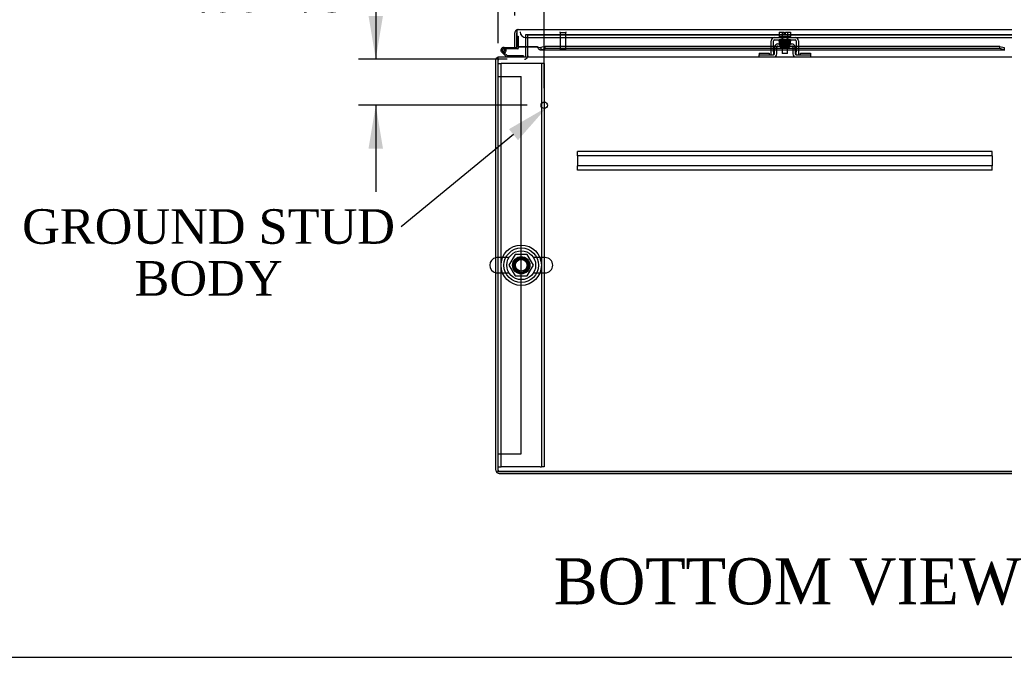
# Model space of a CAD drawing. Header units: inches. Extents: x 1 to 299, y -2 to 199.
# Tile 1 of 31: x 50 to 92, y 1 to 28. Entities that reach past the tile are written whole.
import ezdxf
from ezdxf import colors
from ezdxf.entities.mleader import LeaderData, LeaderLine
from ezdxf.enums import TextEntityAlignment as Align
from ezdxf.lldxf.tags import DXFTag
from ezdxf.math import Vec2, Vec3

# ---------------------------------------------------------------- set-up
doc = ezdxf.new("R2010")
doc.units = ezdxf.units.IN
doc.header["$MEASUREMENT"] = 0
for name, color, linetype in [('COM41308', 7, 'Continuous'), ('COM42667', 7, 'Continuous'), ('COM42780', 7, 'Continuous'), ('COM42890-1', 7, 'Continuous'), ('COM50567', 7, 'Continuous'), ('COM53932-1', 7, 'Continuous'), ('COM53954-1', 7, 'Continuous'), ('COM54746-60', 7, 'Continuous'), ('COM70219', 7, 'Continuous'), ('COM71124-1', 7, 'Continuous'), ('COM71125-1', 7, 'Continuous'), ('Default', 7, 'Continuous'), ('NTS166905', 7, 'Continuous'), ('SCC19011', 7, 'Continuous'), ('SCS00680', 7, 'Continuous'), ('SPR20265', 7, 'Continuous'), ('STD21878', 7, 'Continuous'), ('WAF25035', 7, 'Continuous'), ('WAF25362', 7, 'Continuous'), ('WAM254785', 7, 'Continuous')]:
    doc.layers.add(name, color=color, linetype=linetype)
doc.styles.add('SEACAD_Times_New_Roman', font='times.ttf')
tags = doc.linetypes.add('HIDDEN2', pattern=[0.1875, 0.125, -0.0625]).pattern_tags.tags
tags[6:7] = [DXFTag(74, 4), DXFTag(75, 0), DXFTag(340, '0'), DXFTag(46, 0.0), DXFTag(50, 0.0), DXFTag(44, 0.0), DXFTag(45, 0.0)]
tags[4:5] = [DXFTag(74, 4), DXFTag(75, 0), DXFTag(340, '0'), DXFTag(46, 0.0), DXFTag(50, 0.0), DXFTag(44, 0.0), DXFTag(45, 0.0)]
doc.dimstyles.new('HAMMOND_(STH_-_300x200)', dxfattribs={"dimtxt": 1.5, "dimasz": 1.875, "dimexe": 0.75, "dimexo": 0.75, "dimgap": 0.375, "dimtad": 0, "dimtih": 1, "dimtoh": 1, "dimzin": 0, "dimdsep": 46, "dimtxsty": 'SEACAD_Times_New_Roman', "dimblk1": '_SE_FILLED', "dimblk2": '_SE_FILLED', "dimsah": 1, "dimcen": 0.75, "dimadec": 0, "dimazin": 0, "dimtfac": 0.8, "dimtofl": 0, "dimtmove": 1, "dimatfit": 3, "dimfxl": 1, "dimtolj": 1, "dimtzin": 0, "dimarcsym": 0})

# ---------------------------------------------------------------- blocks, each defined once
blk = doc.blocks.new('SE2')
at = {"layer": 'COM41308', "color": 7, "linetype": 'HIDDEN2'}
for p, q in [((70.324, 26.319), (70.449, 26.319)), ((70.509, 26.319), (70.449, 26.319)), ((70.449, 8.819), (70.449, 26.319)), ((72.139, 26.319), (70.509, 26.319)), ((72.199, 26.319), (72.139, 26.319)), ((72.199, 26.319), (72.199, 8.819)), ((72.324, 26.319), (72.199, 26.319)), ((72.324, 26.319), (72.324, 8.819)), ((70.324, 8.819), (70.449, 8.819)), ((70.509, 8.819), (70.449, 8.819)), ((72.139, 8.819), (70.509, 8.819)), ((72.139, 8.819), (72.199, 8.819)), ((72.324, 8.819), (72.199, 8.819))]:
    blk.add_line(p, q, dxfattribs=at)
blk.add_circle((71.324, 17.569), 0.375, dxfattribs=at)
at = {"layer": 'COM42667', "color": 7, "linetype": 'Continuous'}
for p, q in [((82.313, 27.447), (83.204, 27.447)), ((82.313, 27.352), (83.204, 27.352)), ((82.17, 26.821), (82.17, 27.304)), ((82.265, 26.821), (82.265, 27.304)), ((83.252, 27.304), (83.252, 26.821)), ((83.347, 27.304), (83.347, 26.821)), ((82.17, 26.696), (82.17, 26.821)), ((82.265, 26.821), (82.265, 26.696)), ((83.252, 26.696), (83.252, 26.821)), ((83.347, 26.821), (83.347, 26.696))]:
    blk.add_line(p, q, dxfattribs=at)
for centre, radius, start, end in [((82.313, 27.304), 0.143, 90, 180), ((82.313, 27.304), 0.048, 90, 180), ((83.204, 27.304), 0.143, 0, 90), ((83.204, 27.304), 0.048, 0, 90)]:
    blk.add_arc(centre, radius, start, end, dxfattribs=at)
at = {"layer": 'COM42780', "color": 7, "linetype": 'Continuous'}
for p, q in [((82.314, 26.743), (82.319, 27.033)), ((82.409, 26.742), (82.414, 27.031)), ((82.462, 27.173), (83.056, 27.173)), ((82.462, 27.078), (83.056, 27.078)), ((82.564, 27.078), (82.564, 26.983)), ((82.954, 26.983), (82.564, 26.983)), ((82.954, 26.983), (82.954, 27.05)), ((83.104, 27.031), (83.109, 26.742)), ((83.199, 27.033), (83.204, 26.743)), ((81.643, 26.761), (82.08, 26.761)), ((81.643, 26.761), (81.643, 26.71)), ((81.643, 26.71), (81.643, 26.696)), ((81.643, 26.601), (81.643, 26.696)), ((81.643, 26.696), (81.893, 26.696)), ((81.893, 26.696), (82.266, 26.696)), ((82.08, 26.761), (82.08, 26.71)), ((82.08, 26.696), (82.08, 26.71)), ((83.252, 26.696), (83.624, 26.696)), ((83.437, 26.761), (83.874, 26.761)), ((83.437, 26.71), (83.437, 26.761)), ((83.437, 26.71), (83.437, 26.696)), ((83.624, 26.696), (83.874, 26.696)), ((83.874, 26.761), (83.874, 26.71)), ((83.874, 26.696), (83.874, 26.71)), ((83.874, 26.696), (83.874, 26.601))]:
    blk.add_line(p, q, dxfattribs=at)
at = {"layer": 'COM42780', "color": 7, "linetype": 'HIDDEN2'}
blk.add_line((82.954, 27.05), (82.954, 27.078), dxfattribs=at)
at = {"layer": 'COM42780', "color": 7, "linetype": 'Continuous'}
for centre, radius, start, end in [((82.462, 27.03), 0.143, 90, 179), ((82.462, 27.03), 0.048, 90, 179), ((83.056, 27.03), 0.143, 1, 90), ((83.056, 27.03), 0.048, 1, 90), ((82.266, 26.744), 0.048, 270, 359), ((82.266, 26.744), 0.143, 270, 359), ((83.252, 26.744), 0.143, 181, 270), ((83.252, 26.744), 0.048, 181, 270)]:
    blk.add_arc(centre, radius, start, end, dxfattribs=at)
at = {"layer": 'COM42890-1', "color": 7, "linetype": 'HIDDEN2'}
for p, q in [((70.324, 25.759), (70.462, 25.759)), ((70.462, 25.759), (71.186, 25.759)), ((71.186, 25.759), (71.324, 25.759)), ((71.324, 9.384), (71.324, 25.759)), ((70.324, 9.384), (70.462, 9.384)), ((70.462, 9.384), (71.186, 9.384)), ((71.186, 9.384), (71.324, 9.384))]:
    blk.add_line(p, q, dxfattribs=at)
at = {"layer": 'COM50567', "color": 7, "linetype": 'HIDDEN2'}
for p, q in [((73.759, 22.463), (73.759, 22.506)), ((91.759, 22.506), (73.759, 22.506)), ((73.759, 22.361), (73.759, 22.463)), ((73.759, 22.318), (73.759, 22.361)), ((73.759, 22.318), (73.759, 21.881)), ((91.759, 22.318), (73.759, 22.318)), ((91.759, 22.463), (91.759, 22.506)), ((91.759, 22.361), (91.759, 22.463)), ((91.759, 22.318), (91.759, 22.361)), ((91.759, 22.318), (91.759, 21.881)), ((73.759, 21.838), (73.759, 21.881)), ((91.759, 21.881), (73.759, 21.881)), ((73.759, 21.736), (73.759, 21.838)), ((91.759, 21.838), (91.759, 21.881)), ((91.759, 21.736), (91.759, 21.838)), ((73.759, 21.693), (73.759, 21.736)), ((91.759, 21.693), (73.759, 21.693)), ((91.759, 21.693), (91.759, 21.736))]:
    blk.add_line(p, q, dxfattribs=at)
at = {"layer": 'COM53932-1', "color": 7, "linetype": 'HIDDEN2'}
for p, q in [((71.604, 27.569), (71.604, 27.568)), ((92.916, 27.569), (71.604, 27.569))]:
    blk.add_line(p, q, dxfattribs=at)
at = {"layer": 'COM53954-1', "color": 7, "linetype": 'Continuous'}
for p, q in [((71.184, 27.788), (71.183, 27.788)), ((71.184, 27.788), (93.273, 27.788)), ((71.184, 27.788), (71.184, 27.788)), ((71.184, 27.788), (71.184, 27.788)), ((71.041, 27.018), (71.041, 27.645)), ((71.136, 27.708), (71.097, 27.759)), ((71.136, 27.759), (71.136, 27.645)), ((71.136, 27.708), (71.136, 27.645)), ((71.136, 27.645), (71.136, 27.056)), ((71.136, 27.645), (71.136, 27.645)), ((71.136, 27.018), (71.136, 27.645)), ((71.041, 27.018), (71.136, 27.018)), ((71.136, 27.056), (71.136, 27.052)), ((71.136, 27.052), (71.136, 27.044)), ((71.136, 27.052), (72.011, 27.052)), ((71.136, 27.044), (72.011, 27.044)), ((72.011, 27.052), (72.011, 27.044)), ((72.152, 26.913), (82.17, 26.913)), ((72.366, 27.059), (72.177, 27.01)), ((72.177, 27.01), (72.177, 26.918)), ((72.177, 26.918), (72.366, 26.967)), ((82.17, 27.059), (72.366, 27.059)), ((72.366, 26.967), (72.366, 27.059)), ((82.17, 26.967), (72.366, 26.967)), ((82.322, 27.059), (82.265, 27.059)), ((82.318, 26.967), (82.265, 26.967)), ((82.265, 26.913), (82.317, 26.913)), ((82.412, 26.913), (82.637, 26.913)), ((82.637, 26.967), (82.413, 26.967)), ((82.564, 27.059), (82.423, 27.059)), ((83.105, 26.967), (82.881, 26.967)), ((82.881, 26.913), (83.106, 26.913)), ((83.094, 27.059), (82.975, 27.059)), ((83.252, 27.059), (83.196, 27.059)), ((83.252, 26.967), (83.2, 26.967)), ((83.201, 26.913), (83.252, 26.913)), ((92.091, 27.059), (83.347, 27.059)), ((92.091, 26.967), (83.347, 26.967)), ((83.347, 26.913), (92.305, 26.913)), ((92.091, 26.967), (92.091, 27.059)), ((92.091, 27.059), (92.28, 27.01)), ((92.28, 26.918), (92.091, 26.967)), ((92.28, 27.01), (92.28, 26.918))]:
    blk.add_line(p, q, dxfattribs=at)
at = {"layer": 'COM53954-1', "color": 7, "linetype": 'HIDDEN2'}
for p, q in [((82.265, 27.059), (82.17, 27.059)), ((82.265, 26.967), (82.17, 26.967)), ((82.17, 26.913), (82.265, 26.913)), ((82.317, 26.913), (82.412, 26.913)), ((82.413, 26.967), (82.318, 26.967)), ((82.423, 27.059), (82.322, 27.059)), ((82.975, 27.059), (82.564, 27.059)), ((82.881, 26.967), (82.637, 26.967)), ((82.637, 26.913), (82.881, 26.913)), ((83.196, 27.059), (83.094, 27.059)), ((83.2, 26.967), (83.105, 26.967)), ((83.106, 26.913), (83.201, 26.913)), ((83.347, 27.059), (83.252, 27.059)), ((83.347, 26.967), (83.252, 26.967)), ((83.252, 26.913), (83.347, 26.913))]:
    blk.add_line(p, q, dxfattribs=at)
at = {"layer": 'COM53954-1', "color": 7, "linetype": 'Continuous'}
for start, end in [(90.1558, 127.5652), (90, 90.0762), (127.5652, 180)]:
    blk.add_arc((71.184, 27.645), 0.143, start, end, dxfattribs=at)
for points, knots in [([(71.184, 27.788), (71.176, 27.788), (71.168, 27.786), (71.156, 27.778), (71.152, 27.775), (71.144, 27.768), (71.14, 27.763), (71.136, 27.759)], [0, 0, 0, 0, 0.5, 0.5, 0.75, 0.75, 1, 1, 1, 1]), ([(72.011, 27.052), (72.025, 27.045), (72.038, 27.038), (72.066, 27.026), (72.08, 27.021), (72.108, 27.013), (72.121, 27.01), (72.149, 27.008), (72.163, 27.008), (72.177, 27.01)], [0, 0, 0, 0, 0.25, 0.25, 0.5, 0.5, 0.75, 0.75, 1, 1, 1, 1]), ([(72.011, 27.044), (72.025, 27.023), (72.038, 27.003), (72.066, 26.967), (72.08, 26.951), (72.108, 26.927), (72.121, 26.919), (72.149, 26.912), (72.163, 26.913), (72.177, 26.918)], [0, 0, 0, 0, 0.25, 0.25, 0.5, 0.5, 0.75, 0.75, 1, 1, 1, 1])]:
    blk.add_open_spline(points, degree=3, knots=knots, dxfattribs=at)
at = {"layer": 'COM54746-60', "color": 7, "linetype": 'Continuous'}
for p, q in [((71.136, 27.504), (71.136, 27.504)), ((70.556, 27.016), (71.136, 27.016)), ((71.173, 26.954), (70.556, 26.954)), ((70.61, 26.904), (70.672, 26.91)), ((71.136, 27.016), (71.136, 27.018)), ((71.198, 27.044), (71.198, 26.979)), ((70.688, 26.601), (70.477, 26.813)), ((70.59, 26.787), (70.714, 26.663)), ((70.714, 26.663), (71.408, 26.663)), ((71.408, 26.663), (71.408, 26.601))]:
    blk.add_line(p, q, dxfattribs=at)
at = {"layer": 'COM54746-60', "color": 7, "linetype": 'HIDDEN2'}
for p, q in [((71.136, 27.504), (71.198, 27.504)), ((71.198, 27.504), (71.198, 27.044)), ((70.493, 26.887), (70.493, 26.912)), ((70.543, 26.962), (70.568, 26.962)), ((70.618, 26.912), (70.618, 26.887)), ((70.52, 26.858), (70.59, 26.787)), ((70.568, 26.837), (70.543, 26.837)), ((70.673, 26.899), (70.611, 26.899))]:
    blk.add_line(p, q, dxfattribs=at)
at = {"layer": 'COM54746-60', "color": 7, "linetype": 'Continuous'}
blk.add_circle((70.556, 26.899), 0.05, dxfattribs=at)
for centre, radius, start, end in [((70.556, 26.899), 0.117, 90, 5.2159), ((70.556, 26.899), 0.055, 90, 5.2159), ((70.556, 26.899), 0.055, 5.2159, 90), ((70.556, 26.899), 0.117, 5.2159, 28.0398), ((71.173, 26.979), 0.025, 270, 0), ((70.556, 26.899), 0.117, 227.608, 287.0274)]:
    blk.add_arc(centre, radius, start, end, dxfattribs=at)
at = {"layer": 'COM54746-60', "color": 7, "linetype": 'HIDDEN2'}
for centre, radius, start, end in [((70.543, 26.912), 0.05, 90, 180), ((70.556, 26.899), 0.117, 28.0398, 90), ((70.568, 26.912), 0.05, 0, 90), ((70.543, 26.887), 0.05, 180, 270), ((70.568, 26.887), 0.05, 270, 0)]:
    blk.add_arc(centre, radius, start, end, dxfattribs=at)
at = {"layer": 'COM70219', "color": 7, "linetype": 'HIDDEN2'}
for p, q in [((71.528, 27.443), (71.778, 27.443)), ((71.778, 27.443), (92.678, 27.443))]:
    blk.add_line(p, q, dxfattribs=at)
blk.add_arc((71.528, 27.693), 0.25, 180, 270, dxfattribs=at)
at = {"layer": 'COM71124-1', "color": 7, "linetype": 'HIDDEN2'}
for p, q in [((71.509, 27.568), (71.509, 27.044)), ((71.604, 27.568), (71.509, 27.568)), ((70.372, 8.636), (95.146, 8.636))]:
    blk.add_line(p, q, dxfattribs=at)
at = {"layer": 'COM71124-1', "color": 7, "linetype": 'Continuous'}
for p, q in [((71.509, 27.044), (71.509, 26.649)), ((70.229, 8.684), (70.229, 26.541)), ((70.324, 26.541), (70.229, 26.541)), ((70.372, 8.541), (95.146, 8.541))]:
    blk.add_line(p, q, dxfattribs=at)
for centre, radius, start, end in [((70.372, 26.458), 0.143, 109.6129, 144.5199), ((71.461, 26.649), 0.048, 270, 0), ((71.461, 26.649), 0.143, 340.3871, 0), ((70.372, 8.684), 0.143, 180, 270)]:
    blk.add_arc(centre, radius, start, end, dxfattribs=at)
at = {"layer": 'COM71124-1', "color": 7, "linetype": 'HIDDEN2'}
for centre, radius, start, end in [((70.372, 26.458), 0.143, 90, 109.6129), ((70.372, 26.458), 0.048, 90, 180), ((71.461, 26.649), 0.143, 270, 340.3871), ((70.372, 8.684), 0.048, 180, 270)]:
    blk.add_arc(centre, radius, start, end, dxfattribs=at)
at = {"layer": 'COM71125-1', "color": 7, "linetype": 'HIDDEN2'}
for p, q in [((71.604, 27.044), (71.604, 27.568)), ((71.604, 27.568), (92.916, 27.568))]:
    blk.add_line(p, q, dxfattribs=at)
at = {"layer": 'COM71125-1', "color": 7, "linetype": 'Continuous'}
for p, q in [((71.604, 26.649), (71.604, 27.044)), ((70.324, 26.458), (70.324, 26.601)), ((70.324, 26.601), (95.194, 26.601)), ((71.604, 26.649), (71.604, 26.601)), ((70.324, 8.601), (70.324, 26.458)), ((95.194, 8.601), (70.324, 8.601))]:
    blk.add_line(p, q, dxfattribs=at)
at = {"layer": 'NTS166905', "color": 7, "linetype": 'HIDDEN2'}
for p, q in [((71.061, 18.034), (70.786, 17.565)), ((71.587, 18.034), (71.061, 18.034)), ((71.859, 17.569), (71.587, 18.034)), ((70.786, 17.565), (71.061, 17.104)), ((71.587, 17.104), (71.859, 17.569)), ((71.061, 17.104), (71.587, 17.104))]:
    blk.add_line(p, q, dxfattribs=at)
blk.add_circle((71.324, 17.569), 0.263, dxfattribs=at)
at = {"layer": 'SCC19011', "color": 7, "linetype": 'Continuous'}
for p, q in [((82.518, 27.673), (82.518, 27.492)), ((82.518, 27.673), (82.65, 27.673)), ((82.637, 27.352), (82.637, 27.32)), ((82.65, 27.673), (82.65, 27.492)), ((82.65, 27.673), (82.725, 27.673)), ((82.725, 27.578), (82.725, 27.673)), ((82.725, 27.578), (82.793, 27.578)), ((82.793, 27.673), (82.868, 27.673)), ((82.793, 27.578), (82.793, 27.673)), ((82.868, 27.673), (82.868, 27.492)), ((82.868, 27.673), (83, 27.673)), ((82.881, 27.329), (82.881, 27.352)), ((83, 27.673), (83, 27.492)), ((82.637, 27.285), (82.637, 27.27)), ((82.637, 27.235), (82.637, 27.22)), ((82.637, 27.185), (82.637, 27.173)), ((82.637, 26.983), (82.637, 26.76)), ((82.881, 27.279), (82.881, 27.294)), ((82.881, 27.229), (82.881, 27.244)), ((82.881, 27.179), (82.881, 27.194)), ((82.881, 26.76), (82.881, 26.983)), ((82.881, 26.76), (82.637, 26.76))]:
    blk.add_line(p, q, dxfattribs=at)
at = {"layer": 'SCC19011', "color": 7, "linetype": 'HIDDEN2'}
for p, q in [((82.637, 27.492), (82.637, 27.352)), ((82.881, 27.352), (82.881, 27.492)), ((82.637, 27.32), (82.637, 27.285)), ((82.637, 27.27), (82.637, 27.235)), ((82.637, 27.22), (82.637, 27.185)), ((82.637, 27.173), (82.637, 26.983)), ((82.881, 27.294), (82.881, 27.329)), ((82.881, 27.244), (82.881, 27.279)), ((82.881, 27.194), (82.881, 27.229)), ((82.881, 26.983), (82.881, 27.179))]:
    blk.add_line(p, q, dxfattribs=at)
at = {"layer": 'SCS00680', "color": 7, "linetype": 'HIDDEN2'}
for p, q in [((70.794, 17.9), (70.288, 17.9)), ((72.359, 17.9), (71.854, 17.9)), ((70.288, 17.238), (70.794, 17.238)), ((71.854, 17.238), (72.359, 17.238))]:
    blk.add_line(p, q, dxfattribs=at)
for radius in [0.625, 0.312, 0.252]:
    blk.add_circle((71.324, 17.569), radius, dxfattribs=at)
at = {"layer": 'SCS00680', "color": 7, "linetype": 'Continuous'}
blk.add_arc((70.288, 17.569), 0.331, 100.3132, 259.6868, dxfattribs=at)
at = {"layer": 'SCS00680', "color": 7, "linetype": 'HIDDEN2'}
for centre, start, end in [((70.288, 17.569), 90, 100.3132), ((72.359, 17.569), 270, 90), ((70.288, 17.569), 259.6868, 270)]:
    blk.add_arc(centre, 0.331, start, end, dxfattribs=at)
at = {"layer": 'SPR20265', "color": 7, "linetype": 'Continuous'}
blk.add_line((82.759, 27.039), (82.759, 27.074), dxfattribs=at)
at = {"layer": 'SPR20265', "color": 7, "linetype": 'HIDDEN2'}
for centre, radius, start, end in [((82.936, 22.402), 4.954, 90.0627, 94.8324), ((82.581, 22.402), 4.954, 86.5222, 89.9373), ((82.935, 22.429), 4.891, 90.0417, 94.8553)]:
    blk.add_arc(centre, radius, start, end, dxfattribs=at)
at = {"layer": 'SPR20265', "color": 7, "linetype": 'Continuous'}
for centre, radius, start, end in [((82.581, 22.402), 4.954, 85.1676, 86.5222), ((82.582, 22.429), 4.891, 89.5941, 89.9583), ((82.983, 27.219), 0.0181, 270.2962, 90.6354)]:
    blk.add_arc(centre, radius, start, end, dxfattribs=at)
blk.add_ellipse((82.586, 27.338), major_axis=(0, 0.0175), ratio=0.707107, start_param=0.666946, end_param=5.616239, dxfattribs=at)
at = {"layer": 'SPR20265', "color": 7, "linetype": 'HIDDEN2'}
for centre, start_param, end_param in [((82.586, 27.338), 0, 0.666946), ((82.586, 27.338), 5.616239, 6.283185), ((82.931, 27.338), 3.140454, 6.283185), ((82.931, 27.338), 0, 0.029803)]:
    blk.add_ellipse(centre, major_axis=(0, 0.0175), ratio=0.707107, start_param=start_param, end_param=end_param, dxfattribs=at)
for points, knots in [([(82.523, 27.338), (82.52, 27.338), (82.515, 27.338), (82.508, 27.334), (82.503, 27.328), (82.501, 27.322), (82.501, 27.317), (82.501, 27.314), (82.503, 27.311), (82.505, 27.308), (82.508, 27.305), (82.511, 27.303), (82.515, 27.302), (82.517, 27.302), (82.518, 27.302)], [0, 0, 0, 0, 0.174153, 0.333945, 0.47646, 0.59716, 0.649734, 0.701139, 0.752042, 0.802639, 0.852867, 0.902545, 0.951555, 1, 1, 1, 1]), ([(82.522, 27.286), (82.522, 27.286), (82.521, 27.285), (82.518, 27.285), (82.516, 27.283), (82.513, 27.281), (82.511, 27.278), (82.51, 27.275), (82.509, 27.27), (82.51, 27.264), (82.514, 27.257), (82.523, 27.251), (82.53, 27.25), (82.534, 27.25)], [0.0725895, 0.0725895, 0.0725895, 0.0725895, 0.0862289, 0.1249883, 0.163044, 0.2021154, 0.2436891, 0.2889083, 0.338607, 0.4554382, 0.607761, 0.7920008, 1, 1, 1, 1]), ([(82.534, 27.237), (82.531, 27.237), (82.527, 27.236), (82.522, 27.233), (82.518, 27.229), (82.516, 27.223), (82.516, 27.216), (82.518, 27.21), (82.523, 27.205), (82.528, 27.202), (82.532, 27.201), (82.534, 27.201)], [0, 0, 0, 0, 0.147667, 0.223434, 0.298136, 0.43794, 0.563031, 0.685887, 0.803032, 0.90871, 1, 1, 1, 1]), ([(82.994, 27.311), (82.991, 27.31), (82.983, 27.309), (82.934, 27.306), (82.859, 27.303), (82.781, 27.3), (82.715, 27.298), (82.667, 27.296), (82.621, 27.294), (82.581, 27.292), (82.549, 27.29), (82.528, 27.288), (82.52, 27.287), (82.52, 27.286), (82.521, 27.286)], [0, 0, 0, 0, 0.1061362, 0.2174647, 0.333926, 0.4557017, 0.5188968, 0.5834438, 0.6493904, 0.7166983, 0.7853922, 0.8555186, 0.9270505, 0.9466489, 0.9466489, 0.9466489, 0.9466489]), ([(82.521, 27.3), (82.527, 27.299), (82.552, 27.297), (82.596, 27.295), (82.621, 27.294)], [0.1085336, 0.1085336, 0.1085336, 0.1085336, 0.2217151, 0.3383123, 0.3383123, 0.3383123, 0.3383123]), ([(82.976, 27.21), (82.97, 27.21), (82.96, 27.208), (82.923, 27.206), (82.877, 27.204), (82.826, 27.202), (82.776, 27.2), (82.716, 27.198), (82.653, 27.195), (82.598, 27.193), (82.562, 27.191), (82.543, 27.188), (82.535, 27.186), (82.528, 27.182), (82.525, 27.175), (82.523, 27.169), (82.525, 27.162), (82.53, 27.156), (82.535, 27.152), (82.547, 27.149), (82.574, 27.147), (82.608, 27.145), (82.627, 27.145), (82.634, 27.144)], [0, 0, 0, 0, 0.0498062, 0.0966276, 0.140488, 0.1813946, 0.2193247, 0.2542949, 0.3151029, 0.3652644, 0.4095039, 0.4485899, 0.4658122, 0.4799438, 0.4861373, 0.4916742, 0.500166, 0.5061157, 0.5157515, 0.5507685, 0.6061814, 0.6406611, 0.6597863, 0.6597863, 0.6597863, 0.6597863]), ([(82.547, 27.163), (82.544, 27.162), (82.538, 27.161), (82.531, 27.156), (82.528, 27.148), (82.527, 27.141), (82.53, 27.135), (82.534, 27.13), (82.54, 27.127), (82.543, 27.127), (82.545, 27.126)], [0, 0, 0, 0, 0.160978, 0.319941, 0.465269, 0.591846, 0.711965, 0.822973, 0.919786, 1, 1, 1, 1]), ([(82.529, 27.25), (82.538, 27.249), (82.553, 27.247), (82.594, 27.245), (82.619, 27.244), (82.623, 27.244)], [0, 0, 0, 0, 0.1263356, 0.2522274, 0.2747382, 0.2747382, 0.2747382, 0.2747382]), ([(82.532, 27.253), (82.531, 27.253), (82.532, 27.254), (82.556, 27.256), (82.604, 27.259), (82.656, 27.261), (82.701, 27.262), (82.75, 27.264), (82.8, 27.266), (82.85, 27.267), (82.896, 27.269), (82.937, 27.271), (82.969, 27.273), (82.992, 27.275), (82.995, 27.276), (82.997, 27.277)], [0.0603561, 0.0603561, 0.0603561, 0.0603561, 0.1038936, 0.2137208, 0.3293588, 0.3897246, 0.4515679, 0.5148967, 0.5797272, 0.6460597, 0.7138612, 0.7831568, 0.8539667, 0.9262377, 1, 1, 1, 1]), ([(82.983, 27.261), (82.983, 27.261), (82.982, 27.26), (82.956, 27.257), (82.907, 27.255), (82.856, 27.253), (82.812, 27.251), (82.765, 27.249), (82.716, 27.248), (82.668, 27.246), (82.624, 27.244), (82.586, 27.242), (82.556, 27.241), (82.536, 27.239), (82.533, 27.237), (82.532, 27.237)], [0.053432, 0.053432, 0.053432, 0.053432, 0.1058673, 0.2171381, 0.3338118, 0.3944484, 0.4564245, 0.5197508, 0.5844221, 0.6504012, 0.7176964, 0.7863335, 0.8562538, 0.9274659, 1, 1, 1, 1]), ([(82.532, 27.202), (82.534, 27.201), (82.54, 27.199), (82.579, 27.196), (82.614, 27.195), (82.628, 27.194)], [0, 0, 0, 0, 0.1086563, 0.2221233, 0.29424, 0.29424, 0.29424, 0.29424]), ([(82.549, 27.137), (82.548, 27.137), (82.547, 27.137), (82.544, 27.136), (82.541, 27.135), (82.539, 27.133), (82.536, 27.131), (82.533, 27.127), (82.532, 27.122), (82.532, 27.115), (82.536, 27.107), (82.544, 27.102), (82.55, 27.101), (82.553, 27.1)], [0, 0, 0, 0, 0.035882, 0.073188, 0.112909, 0.155738, 0.202044, 0.251913, 0.361271, 0.485727, 0.637722, 0.812554, 1, 1, 1, 1]), ([(82.535, 27.202), (82.538, 27.203), (82.544, 27.205), (82.589, 27.208), (82.647, 27.21), (82.704, 27.212), (82.75, 27.214), (82.798, 27.216), (82.845, 27.217), (82.89, 27.219), (82.929, 27.221), (82.962, 27.223), (82.983, 27.225), (82.992, 27.226), (82.992, 27.227), (82.992, 27.227)], [0, 0, 0, 0, 0.1045038, 0.2144634, 0.330083, 0.3903051, 0.451994, 0.5151688, 0.5798125, 0.6459641, 0.7136653, 0.7828829, 0.8536605, 0.9260423, 0.9527188, 0.9527188, 0.9527188, 0.9527188]), ([(82.965, 27.136), (82.961, 27.135), (82.952, 27.133), (82.919, 27.131), (82.877, 27.129), (82.83, 27.127), (82.783, 27.125), (82.726, 27.123), (82.665, 27.121), (82.612, 27.118), (82.576, 27.116), (82.556, 27.113), (82.544, 27.111), (82.537, 27.101), (82.535, 27.094), (82.536, 27.087), (82.541, 27.081), (82.544, 27.079), (82.546, 27.078), (82.547, 27.078)], [0, 0, 0, 0, 0.0498436, 0.0967002, 0.1405955, 0.1815314, 0.2194862, 0.2544765, 0.3152997, 0.3654619, 0.409652, 0.4485892, 0.4814188, 0.4889058, 0.495916, 0.5065238, 0.5135393, 0.5236157, 0.5301444, 0.5301444, 0.5301444, 0.5301444]), ([(82.559, 27.088), (82.556, 27.088), (82.55, 27.087), (82.543, 27.081), (82.54, 27.074), (82.539, 27.067), (82.542, 27.06), (82.546, 27.055), (82.551, 27.052), (82.555, 27.052), (82.557, 27.052)], [0, 0, 0, 0, 0.171749, 0.337669, 0.486578, 0.613302, 0.730062, 0.835396, 0.925606, 1, 1, 1, 1]), ([(82.732, 27.173), (82.712, 27.173), (82.668, 27.171), (82.607, 27.168), (82.557, 27.165), (82.548, 27.163), (82.544, 27.162)], [0.7732337, 0.7732337, 0.7732337, 0.7732337, 0.8193455, 0.8752892, 0.9355028, 1, 1, 1, 1]), ([(82.969, 27.162), (82.968, 27.161), (82.964, 27.159), (82.927, 27.156), (82.863, 27.153), (82.794, 27.151), (82.735, 27.148), (82.691, 27.147), (82.649, 27.145), (82.611, 27.143), (82.58, 27.141), (82.557, 27.139), (82.547, 27.138), (82.546, 27.137), (82.546, 27.136)], [0.0138524, 0.0138524, 0.0138524, 0.0138524, 0.1062824, 0.2178177, 0.3344917, 0.4564531, 0.5197117, 0.5842959, 0.6502411, 0.7175013, 0.7860951, 0.8560626, 0.9273599, 0.9665702, 0.9665702, 0.9665702, 0.9665702]), ([(82.547, 27.127), (82.55, 27.128), (82.555, 27.13), (82.586, 27.132), (82.627, 27.134), (82.674, 27.136), (82.722, 27.138), (82.782, 27.14), (82.846, 27.142), (82.904, 27.145), (82.944, 27.147), (82.968, 27.149), (82.987, 27.153), (82.994, 27.167), (82.993, 27.172), (82.993, 27.173)], [0, 0, 0, 0, 0.0490679, 0.095301, 0.1387049, 0.1792256, 0.2168316, 0.2515124, 0.3116979, 0.3614591, 0.4053465, 0.4437863, 0.4807605, 0.5002516, 0.5049436, 0.5049436, 0.5049436, 0.5049436]), ([(82.549, 27.101), (82.554, 27.1), (82.563, 27.099), (82.595, 27.096), (82.623, 27.095), (82.638, 27.094)], [0, 0, 0, 0, 0.0498287, 0.096661, 0.1398853, 0.1398853, 0.1398853, 0.1398853]), ([(82.553, 27.102), (82.553, 27.103), (82.555, 27.104), (82.584, 27.107), (82.631, 27.109), (82.681, 27.111), (82.722, 27.113), (82.766, 27.115), (82.812, 27.116), (82.855, 27.118), (82.896, 27.12), (82.93, 27.122), (82.956, 27.123), (82.972, 27.125), (82.974, 27.126), (82.974, 27.127)], [0.0386163, 0.0386163, 0.0386163, 0.0386163, 0.1041999, 0.2141673, 0.3298094, 0.3901346, 0.4519229, 0.5151799, 0.5799285, 0.646185, 0.7139159, 0.7831552, 0.853933, 0.9262015, 0.98991, 0.98991, 0.98991, 0.98991]), ([(82.554, 27.124), (82.561, 27.123), (82.585, 27.122), (82.619, 27.12), (82.635, 27.119)], [0.1087958, 0.1087958, 0.1087958, 0.1087958, 0.2223565, 0.3065223, 0.3065223, 0.3065223, 0.3065223]), ([(82.954, 27.108), (82.953, 27.109), (82.948, 27.108), (82.926, 27.107), (82.892, 27.105), (82.853, 27.103), (82.803, 27.101), (82.745, 27.099), (82.681, 27.096), (82.621, 27.093), (82.572, 27.09), (82.561, 27.089), (82.556, 27.087)], [0.5328988, 0.5328988, 0.5328988, 0.5328988, 0.5569074, 0.6092128, 0.6423045, 0.6799166, 0.7220481, 0.7687139, 0.8198491, 0.8754774, 0.935522, 1, 1, 1, 1]), ([(82.556, 27.051), (82.558, 27.05), (82.565, 27.049), (82.583, 27.048), (82.609, 27.046), (82.64, 27.044), (82.677, 27.043), (82.718, 27.041), (82.744, 27.04), (82.759, 27.039)], [0.1262894, 0.1262894, 0.1262894, 0.1262894, 0.2522008, 0.3777822, 0.5029693, 0.6277666, 0.7522043, 0.8763068, 1, 1, 1, 1]), ([(82.558, 27.173), (82.559, 27.173), (82.568, 27.172), (82.59, 27.171), (82.618, 27.17), (82.631, 27.169)], [0.04748417, 0.04748417, 0.04748417, 0.04748417, 0.04971307, 0.09644975, 0.13324475, 0.13324475, 0.13324475, 0.13324475]), ([(82.559, 27.053), (82.563, 27.053), (82.569, 27.055), (82.6, 27.057), (82.64, 27.059), (82.686, 27.061), (82.732, 27.063), (82.788, 27.065), (82.849, 27.068), (82.902, 27.07), (82.939, 27.073), (82.959, 27.075), (82.977, 27.079), (82.983, 27.094), (82.98, 27.103), (82.975, 27.108), (82.969, 27.112), (82.957, 27.114), (82.933, 27.116), (82.903, 27.118), (82.887, 27.119), (82.881, 27.119)], [0, 0, 0, 0, 0.0490514, 0.0952673, 0.1386509, 0.1791504, 0.2167305, 0.2513805, 0.3114904, 0.3611945, 0.4050506, 0.4434983, 0.4785021, 0.4956238, 0.5070082, 0.5143821, 0.5252034, 0.5593817, 0.6109134, 0.643602, 0.6601314, 0.6601314, 0.6601314, 0.6601314]), ([(82.564, 27.08), (82.564, 27.08), (82.571, 27.08), (82.593, 27.082), (82.627, 27.084), (82.665, 27.086), (82.714, 27.088), (82.772, 27.09), (82.836, 27.092), (82.897, 27.095), (82.949, 27.098), (82.961, 27.1), (82.968, 27.101)], [0.5312571, 0.5312571, 0.5312571, 0.5312571, 0.5585929, 0.6096433, 0.6421085, 0.6791741, 0.7208841, 0.7672768, 0.8183419, 0.8741554, 0.9346781, 1, 1, 1, 1]), ([(82.565, 27.074), (82.572, 27.073), (82.588, 27.072), (82.619, 27.07), (82.659, 27.068), (82.707, 27.066), (82.742, 27.065), (82.759, 27.064)], [0.5731101, 0.5731101, 0.5731101, 0.5731101, 0.6106645, 0.6440309, 0.6818562, 0.7241002, 0.7642142, 0.7642142, 0.7642142, 0.7642142]), ([(82.636, 27.16), (82.642, 27.16), (82.663, 27.161), (82.705, 27.162), (82.766, 27.165), (82.833, 27.167), (82.898, 27.17), (82.955, 27.173), (82.97, 27.174), (82.978, 27.176)], [0.6649269, 0.6649269, 0.6649269, 0.6649269, 0.6807294, 0.7220204, 0.7680595, 0.8188387, 0.874429, 0.9347864, 1, 1, 1, 1]), ([(82.958, 27.087), (82.958, 27.086), (82.957, 27.085), (82.949, 27.084), (82.931, 27.082), (82.907, 27.081), (82.88, 27.079), (82.862, 27.079), (82.855, 27.078)], [0.0491745, 0.0491745, 0.0491745, 0.0491745, 0.1247815, 0.2496118, 0.3745487, 0.4995316, 0.6245497, 0.6947964, 0.6947964, 0.6947964, 0.6947964]), ([(82.961, 27.087), (82.958, 27.088), (82.951, 27.09), (82.921, 27.092), (82.894, 27.093), (82.879, 27.094)], [0, 0, 0, 0, 0.0491727, 0.0954645, 0.1386905, 0.1386905, 0.1386905, 0.1386905]), ([(82.966, 27.138), (82.966, 27.138), (82.96, 27.139), (82.939, 27.141), (82.903, 27.143), (82.884, 27.144)], [0.1041341, 0.1041341, 0.1041341, 0.1041341, 0.1070599, 0.2191639, 0.3205784, 0.3205784, 0.3205784, 0.3205784]), ([(82.974, 27.162), (82.971, 27.163), (82.965, 27.164), (82.935, 27.167), (82.906, 27.168), (82.889, 27.169), (82.887, 27.169)], [0, 0, 0, 0, 0.0492216, 0.0955582, 0.1390455, 0.1445963, 0.1445963, 0.1445963, 0.1445963]), ([(82.979, 27.213), (82.974, 27.214), (82.952, 27.216), (82.913, 27.218), (82.89, 27.219)], [0.1071892, 0.1071892, 0.1071892, 0.1071892, 0.2193565, 0.3334396, 0.3334396, 0.3334396, 0.3334396]), ([(82.985, 27.263), (82.978, 27.264), (82.963, 27.266), (82.924, 27.268), (82.9, 27.269), (82.896, 27.269)], [0, 0, 0, 0, 0.1246717, 0.2494602, 0.2700157, 0.2700157, 0.2700157, 0.2700157]), ([(82.985, 27.314), (82.976, 27.315), (82.951, 27.317), (82.916, 27.319), (82.901, 27.319)], [0.1067733, 0.1067733, 0.1067733, 0.1067733, 0.2186198, 0.288347, 0.288347, 0.288347, 0.288347]), ([(82.975, 27.078), (82.975, 27.079), (82.974, 27.081), (82.97, 27.085), (82.964, 27.087), (82.96, 27.088), (82.958, 27.088)], [0.5959107, 0.5959107, 0.5959107, 0.5959107, 0.6145359, 0.7437677, 0.8727235, 1, 1, 1, 1]), ([(82.964, 27.1), (82.968, 27.101), (82.973, 27.101), (82.981, 27.107), (82.985, 27.114), (82.986, 27.121), (82.984, 27.126), (82.982, 27.13), (82.98, 27.133), (82.977, 27.135), (82.974, 27.136), (82.971, 27.136), (82.969, 27.137), (82.968, 27.137)], [0, 0, 0, 0, 0.180774, 0.350248, 0.499828, 0.623642, 0.733222, 0.784403, 0.832779, 0.878274, 0.921007, 0.961361, 1, 1, 1, 1]), ([(82.972, 27.126), (82.974, 27.127), (82.976, 27.127), (82.98, 27.128), (82.984, 27.131), (82.987, 27.135), (82.99, 27.141), (82.99, 27.148), (82.987, 27.154), (82.982, 27.159), (82.976, 27.162), (82.973, 27.163), (82.971, 27.163)], [0, 0, 0, 0, 0.063176, 0.129473, 0.197366, 0.265212, 0.394679, 0.515177, 0.639946, 0.76535, 0.886036, 1, 1, 1, 1]), ([(82.974, 27.175), (82.979, 27.175), (82.986, 27.176), (82.994, 27.183), (82.997, 27.189), (82.997, 27.194), (82.997, 27.197), (82.996, 27.201), (82.994, 27.204), (82.991, 27.207), (82.988, 27.21), (82.984, 27.211), (82.981, 27.211), (82.98, 27.211)], [0, 0, 0, 0, 0.314139, 0.451364, 0.572135, 0.625408, 0.67627, 0.728029, 0.781154, 0.835554, 0.89067, 0.945715, 1, 1, 1, 1]), ([(82.99, 27.228), (82.991, 27.228), (82.993, 27.228), (82.995, 27.229), (82.998, 27.231), (83, 27.233), (83.002, 27.235), (83.004, 27.239), (83.005, 27.243), (83.004, 27.249), (83, 27.257), (82.991, 27.262), (82.985, 27.263), (82.981, 27.264)], [0.0509784, 0.0509784, 0.0509784, 0.0509784, 0.0816467, 0.1201913, 0.1592904, 0.2003164, 0.2443071, 0.2919704, 0.3437824, 0.4630609, 0.6155091, 0.7972418, 1, 1, 1, 1]), ([(82.995, 27.276), (82.998, 27.276), (83.003, 27.277), (83.01, 27.283), (83.013, 27.29), (83.013, 27.297), (83.011, 27.304), (83.006, 27.309), (83.001, 27.312), (82.997, 27.312), (82.995, 27.312)], [0, 0, 0, 0, 0.156089, 0.311601, 0.454811, 0.580816, 0.702069, 0.815536, 0.915769, 1, 1, 1, 1])]:
    blk.add_open_spline(points, degree=3, knots=knots, dxfattribs=at)
at = {"layer": 'SPR20265', "color": 7, "linetype": 'Continuous'}
for points, knots in [([(82.995, 27.337), (82.996, 27.336), (82.993, 27.335), (82.963, 27.332), (82.908, 27.33), (82.853, 27.327), (82.806, 27.326), (82.756, 27.324), (82.705, 27.322), (82.655, 27.321), (82.61, 27.319), (82.571, 27.317), (82.541, 27.315), (82.523, 27.313), (82.521, 27.312), (82.52, 27.312)], [0.041658, 0.041658, 0.041658, 0.041658, 0.1062331, 0.2177365, 0.3345116, 0.3951575, 0.4571173, 0.5204025, 0.5850154, 0.650919, 0.7181243, 0.7866617, 0.856475, 0.927577, 0.9945625, 0.9945625, 0.9945625, 0.9945625]), ([(83.001, 27.302), (83.001, 27.302), (83.002, 27.302), (83.005, 27.303), (83.007, 27.304), (83.01, 27.305), (83.012, 27.308), (83.014, 27.31), (83.016, 27.313), (83.017, 27.318), (83.016, 27.324), (83.012, 27.331), (83.004, 27.337), (82.998, 27.338), (82.995, 27.338)], [0.0247586, 0.0247586, 0.0247586, 0.0247586, 0.0394799, 0.0780267, 0.1170502, 0.1577954, 0.2011902, 0.2478129, 0.2979655, 0.3517973, 0.4729948, 0.6248981, 0.8034762, 1, 1, 1, 1]), ([(82.522, 27.312), (82.521, 27.312), (82.518, 27.312), (82.514, 27.31), (82.51, 27.308), (82.507, 27.304), (82.504, 27.298), (82.504, 27.291), (82.507, 27.284), (82.511, 27.279), (82.517, 27.277), (82.521, 27.276), (82.523, 27.276)], [0, 0, 0, 0, 0.065589, 0.134096, 0.204, 0.273642, 0.405923, 0.527776, 0.652215, 0.775569, 0.89228, 1, 1, 1, 1]), ([(82.536, 27.264), (82.531, 27.263), (82.524, 27.262), (82.516, 27.255), (82.513, 27.25), (82.513, 27.245), (82.513, 27.241), (82.514, 27.238), (82.516, 27.234), (82.519, 27.231), (82.522, 27.229), (82.526, 27.228), (82.529, 27.227), (82.53, 27.227)], [0, 0, 0, 0, 0.324319, 0.462115, 0.581304, 0.633213, 0.682431, 0.732423, 0.783847, 0.836789, 0.89085, 0.94542, 1, 1, 1, 1]), ([(82.52, 27.277), (82.524, 27.276), (82.532, 27.274), (82.574, 27.271), (82.608, 27.27), (82.621, 27.269)], [0, 0, 0, 0, 0.1087369, 0.2223139, 0.2823724, 0.2823724, 0.2823724, 0.2823724]), ([(82.535, 27.211), (82.534, 27.211), (82.532, 27.211), (82.53, 27.21), (82.527, 27.208), (82.525, 27.206), (82.523, 27.203), (82.521, 27.2), (82.52, 27.195), (82.521, 27.189), (82.525, 27.182), (82.533, 27.176), (82.54, 27.175), (82.543, 27.175)], [0.0423433, 0.0423433, 0.0423433, 0.0423433, 0.0780693, 0.1166064, 0.1566075, 0.1991192, 0.2448555, 0.2942488, 0.3475582, 0.468612, 0.6213089, 0.801496, 1, 1, 1, 1]), ([(82.524, 27.277), (82.526, 27.278), (82.531, 27.28), (82.574, 27.282), (82.634, 27.285), (82.692, 27.287), (82.741, 27.289), (82.791, 27.29), (82.841, 27.292), (82.889, 27.294), (82.931, 27.296), (82.966, 27.297), (82.991, 27.299), (83.002, 27.301), (83.002, 27.302), (83.002, 27.302)], [0.0084013, 0.0084013, 0.0084013, 0.0084013, 0.1047673, 0.2149815, 0.3308118, 0.3911182, 0.4528716, 0.5160814, 0.5807303, 0.6468516, 0.7144807, 0.783578, 0.8541849, 0.926338, 0.9626406, 0.9626406, 0.9626406, 0.9626406]), ([(82.53, 27.226), (82.534, 27.225), (82.557, 27.223), (82.599, 27.22), (82.625, 27.219), (82.627, 27.219)], [0.1089671, 0.1089671, 0.1089671, 0.1089671, 0.2224256, 0.3403895, 0.3502806, 0.3502806, 0.3502806, 0.3502806]), ([(82.986, 27.285), (82.978, 27.284), (82.963, 27.282), (82.908, 27.28), (82.837, 27.277), (82.757, 27.274), (82.678, 27.271), (82.608, 27.269), (82.554, 27.266), (82.54, 27.264), (82.532, 27.263)], [0, 0, 0, 0, 0.125356, 0.250547, 0.375714, 0.500726, 0.625702, 0.75054, 0.875328, 1, 1, 1, 1]), ([(82.534, 27.228), (82.542, 27.229), (82.556, 27.231), (82.609, 27.234), (82.678, 27.236), (82.757, 27.239), (82.837, 27.242), (82.908, 27.245), (82.964, 27.247), (82.98, 27.249), (82.988, 27.25)], [0, 0, 0, 0, 0.123677, 0.247763, 0.372182, 0.497025, 0.622181, 0.747773, 0.873664, 1, 1, 1, 1]), ([(82.982, 27.237), (82.98, 27.236), (82.974, 27.234), (82.931, 27.231), (82.862, 27.228), (82.788, 27.225), (82.726, 27.223), (82.679, 27.221), (82.635, 27.22), (82.596, 27.218), (82.565, 27.216), (82.543, 27.214), (82.534, 27.212), (82.534, 27.211), (82.534, 27.211)], [0.0031575, 0.0031575, 0.0031575, 0.0031575, 0.106276, 0.2177664, 0.3343795, 0.4562757, 0.5195077, 0.5840716, 0.6500082, 0.7172741, 0.7858907, 0.8559002, 0.9272657, 0.9562295, 0.9562295, 0.9562295, 0.9562295]), ([(82.542, 27.177), (82.542, 27.178), (82.544, 27.179), (82.57, 27.181), (82.618, 27.184), (82.669, 27.186), (82.712, 27.188), (82.759, 27.189), (82.806, 27.191), (82.853, 27.193), (82.897, 27.194), (82.934, 27.196), (82.963, 27.198), (82.982, 27.2), (82.985, 27.201), (82.986, 27.202)], [0.0493682, 0.0493682, 0.0493682, 0.0493682, 0.1041505, 0.2141198, 0.3297994, 0.3901531, 0.4519694, 0.5152557, 0.5800319, 0.6463064, 0.7140466, 0.7832821, 0.8540388, 0.9262663, 0.9997798, 0.9997798, 0.9997798, 0.9997798]), ([(82.547, 27.078), (82.55, 27.077), (82.555, 27.075), (82.563, 27.074), (82.565, 27.074)], [0.53014438, 0.53014438, 0.53014438, 0.53014438, 0.5577634, 0.5731101, 0.5731101, 0.5731101, 0.5731101]), ([(82.966, 27.184), (82.965, 27.184), (82.959, 27.183), (82.935, 27.182), (82.897, 27.18), (82.854, 27.178), (82.8, 27.176), (82.758, 27.174), (82.734, 27.173), (82.732, 27.173)], [0.5252176, 0.5252176, 0.5252176, 0.5252176, 0.5500519, 0.604828, 0.6390024, 0.6775462, 0.720453, 0.7677407, 0.7732337, 0.7732337, 0.7732337, 0.7732337]), ([(82.855, 27.078), (82.85, 27.078), (82.832, 27.077), (82.799, 27.076), (82.774, 27.075), (82.759, 27.074)], [0.6947964, 0.6947964, 0.6947964, 0.6947964, 0.7496304, 0.874808, 1, 1, 1, 1]), ([(82.759, 27.039), (82.774, 27.04), (82.8, 27.041), (82.84, 27.043), (82.877, 27.044), (82.909, 27.046), (82.934, 27.048), (82.953, 27.049), (82.962, 27.051), (82.963, 27.052), (82.963, 27.052)], [0, 0, 0, 0, 0.1236932, 0.2477957, 0.3722334, 0.4970307, 0.6222178, 0.7477992, 0.8737106, 0.9604174, 0.9604174, 0.9604174, 0.9604174]), ([(82.993, 27.173), (82.993, 27.175), (82.99, 27.181), (82.981, 27.188), (82.97, 27.189), (82.944, 27.191), (82.914, 27.193), (82.896, 27.194), (82.888, 27.194)], [0.5049436, 0.5049436, 0.5049436, 0.5049436, 0.5126381, 0.5301382, 0.5631975, 0.6133029, 0.6453829, 0.6655854, 0.6655854, 0.6655854, 0.6655854]), ([(82.986, 27.237), (82.983, 27.238), (82.976, 27.24), (82.938, 27.242), (82.906, 27.244), (82.894, 27.244)], [0, 0, 0, 0, 0.1069729, 0.2190176, 0.2772299, 0.2772299, 0.2772299, 0.2772299]), ([(82.994, 27.287), (82.989, 27.289), (82.967, 27.291), (82.925, 27.293), (82.899, 27.294), (82.897, 27.294)], [0.1075026, 0.1075026, 0.1075026, 0.1075026, 0.219859, 0.336958, 0.3455788, 0.3455788, 0.3455788, 0.3455788]), ([(82.961, 27.052), (82.962, 27.052), (82.965, 27.052), (82.969, 27.053), (82.972, 27.056), (82.975, 27.059), (82.977, 27.062), (82.978, 27.067), (82.978, 27.073), (82.976, 27.077), (82.975, 27.078)], [0, 0, 0, 0, 0.0589773, 0.1211115, 0.1849679, 0.2490189, 0.31194, 0.3728411, 0.4898099, 0.5959107, 0.5959107, 0.5959107, 0.5959107]), ([(82.984, 27.25), (82.989, 27.25), (82.996, 27.251), (83.005, 27.258), (83.008, 27.264), (83.009, 27.269), (83.008, 27.272), (83.007, 27.276), (83.005, 27.279), (83.003, 27.282), (82.999, 27.284), (82.995, 27.286), (82.992, 27.286), (82.991, 27.286)], [0, 0, 0, 0, 0.337377, 0.476585, 0.593946, 0.643993, 0.690857, 0.738213, 0.787078, 0.837877, 0.890521, 0.944659, 1, 1, 1, 1])]:
    blk.add_open_spline(points, degree=3, knots=knots, dxfattribs=at)
blk.add_open_spline([(82.539, 27.176), (82.545, 27.175), (82.55, 27.174), (82.558, 27.173)], degree=3, dxfattribs=at)
at = {"layer": 'STD21878', "color": 7, "linetype": 'HIDDEN2'}
for p, q in [((72.995, 27.693), (72.995, 27.662)), ((72.995, 27.662), (73.276, 27.662)), ((73.011, 27.662), (73.011, 26.943)), ((73.261, 26.943), (73.261, 27.662)), ((73.276, 27.662), (73.276, 27.693)), ((73.011, 26.943), (73.261, 26.943))]:
    blk.add_line(p, q, dxfattribs=at)
blk.add_circle((72.324, 24.506), 0.141, dxfattribs=at)
at = {"layer": 'WAF25035', "color": 7, "linetype": 'Continuous'}
for p, q in [((82.509, 27.492), (83.009, 27.492)), ((82.509, 27.492), (82.509, 27.447)), ((83.009, 27.447), (83.009, 27.492))]:
    blk.add_line(p, q, dxfattribs=at)
at = {"layer": 'WAF25362', "color": 7, "linetype": 'HIDDEN2'}
for radius in [0.875, 0.344]:
    blk.add_circle((71.324, 17.569), radius, dxfattribs=at)
at = {"layer": 'WAM254785', "color": 7, "linetype": 'HIDDEN2'}
for radius in [0.75, 0.312]:
    blk.add_circle((71.324, 17.569), radius, dxfattribs=at)
blk = doc.blocks.new('DMBLK1679')
at = {"layer": 'Default', "linetype": 'Continuous'}
for points in [[(64.7, 28.381), (65.013, 26.506), (65.325, 28.381)], [(64.7, 22.631), (65.325, 22.631), (65.013, 24.506)]]:
    blk.add_hatch(color=7, dxfattribs=at).paths.add_polyline_path(points)
at = {"layer": 'Default', "color": 7, "linetype": 'Continuous'}
for p, q in [((65.013, 29.301), (64.263, 29.301)), ((65.013, 29.301), (65.013, 26.506)), ((70.711, 26.506), (64.263, 26.506)), ((71.574, 24.506), (64.263, 24.506)), ((65.013, 24.506), (65.013, 20.756))]:
    blk.add_line(p, q, dxfattribs=at)
at = {"layer": 'Default', "color": 7, "linetype": 'Continuous', "style": 'SEACAD_Times_New_Roman'}
for s, p in [('2.00', (56.112, 30.051)), ('I/S', (61.143, 30.051))]:
    blk.add_text(s, height=1.5, dxfattribs=at).set_placement(p, align=Align.TOP_LEFT)
blk = doc.blocks.new('_SE_FILLED')
at = {"color": 0}
blk.add_line((0, 0), (-1, 0), dxfattribs=at)
blk.add_solid([(0, 0), (-1, -0.1665), (-1, 0.1665), (0, 0)], dxfattribs=at)
blk = doc.blocks.new('DMBLK1680')
at = {"layer": 'Default', "linetype": 'Continuous'}
for points in [[(68.449, 30.749), (68.449, 30.124), (70.324, 30.436)], [(74.199, 30.749), (72.324, 30.436), (74.199, 30.124)]]:
    blk.add_hatch(color=7, dxfattribs=at).paths.add_polyline_path(points)
at = {"layer": 'Default', "color": 7, "linetype": 'Continuous'}
for p, q in [((70.324, 27.208), (70.324, 31.186)), ((72.324, 25.256), (72.324, 31.186)), ((66.574, 30.436), (70.324, 30.436)), ((72.324, 30.436), (74.862, 30.436)), ((74.862, 30.436), (75.612, 30.436))]:
    blk.add_line(p, q, dxfattribs=at)
at = {"layer": 'Default', "color": 7, "linetype": 'Continuous', "style": 'SEACAD_Times_New_Roman'}
for s, p in [('2.00', (76.137, 31.186)), ('I/S', (81.168, 31.186))]:
    blk.add_text(s, height=1.5, dxfattribs=at).set_placement(p, align=Align.TOP_LEFT)
blk = doc.blocks.new('DMBLK1687')
at = {"layer": 'Default', "linetype": 'Continuous'}
for points in [[(72.916, 37.393), (71.041, 37.08), (72.916, 36.768)], [(91.541, 37.393), (91.541, 36.768), (93.416, 37.08)]]:
    blk.add_hatch(color=7, dxfattribs=at).paths.add_polyline_path(points)
at = {"layer": 'Default', "color": 7, "linetype": 'Continuous'}
for p, q in [((71.041, 28.395), (71.041, 37.83)), ((93.416, 28.395), (93.416, 37.83)), ((71.041, 37.08), (78.557, 37.08)), ((85.899, 37.08), (93.416, 37.08))]:
    blk.add_line(p, q, dxfattribs=at)
at = {"layer": 'Default', "color": 7, "linetype": 'Continuous', "style": 'SEACAD_Times_New_Roman'}
for s, p in [('22.38', (79.669, 37.83)), ('DOOR', (79.082, 35.58))]:
    blk.add_text(s, height=1.5, dxfattribs=at).set_placement(p, align=Align.TOP_LEFT)
blk = doc.blocks.new('BORDER')
at = {"layer": 'Default', "color": 7, "linetype": 'Continuous'}
blk.add_line((-41.86, 0), (0, 0), dxfattribs=at)

msp = doc.modelspace()

# ---------------------------------------------------------------- block references
at = {"layer": 'Default', "color": 7, "xscale": 7.12, "yscale": 7.12, "zscale": 7.12}
msp.add_blockref('BORDER', (299.411, 0.564), dxfattribs=at)
at = {"layer": 'Default'}
msp.add_blockref('SE2', (0, 0), dxfattribs=at)

# ---------------------------------------------------------------- texts
at = {"layer": 'Default', "color": 7, "linetype": 'Continuous', "style": 'SEACAD_Times_New_Roman'}
msp.add_text('BOTTOM VIEW', height=2, dxfattribs=at).set_placement((72.724, 4.862), align=Align.TOP_LEFT)

# ---------------------------------------------------------------- dimensions: what is measured, and where the dimension line sits
at = {"layer": 'Default', "color": 7, "linetype": 'Continuous'}
dim = msp.add_linear_dim(base=(71.040726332, 37.080208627), p1=(71.040726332, 27.645248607), p2=(93.415726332, 27.645248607), angle=0, text='\\A1;<>\\PDOOR', dimstyle='HAMMOND_(STH_-_300x200)', override={"dimtmove": 0}, dxfattribs=at)
dim.commit()
dim.dimension.update_dxf_attribs({"geometry": 'DMBLK1687', "text_midpoint": (82.228226, 37.080208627), "dimtype": 161})
dim = msp.add_linear_dim(base=(72.324, 30.436), p1=(70.324, 26.458), p2=(72.324, 24.506), text='\\A1;<> I/S', dimstyle='HAMMOND_(STH_-_300x200)', dxfattribs=at)
dim.commit()
dim.dimension.update_dxf_attribs({"geometry": 'DMBLK1680', "text_midpoint": (75.612, 30.436), "dimtype": 160})
dim = msp.add_linear_dim(base=(65.013, 24.506), p1=(71.461, 26.506), p2=(72.324, 24.506), angle=90, text='\\A1;<> I/S', dimstyle='HAMMOND_(STH_-_300x200)', dxfattribs=at)
dim.commit()
dim.dimension.update_dxf_attribs({"geometry": 'DMBLK1679', "text_midpoint": (64.263, 29.301), "dimtype": 160})

# ---------------------------------------------------------------- leaders
ml = msp.add_multileader_mtext('Standard', dxfattribs=at)
ml.set_content('{\\pxsm0.9;\\fTimes New Roman|b0||i0||c0|p34;\\W1.;GROUND STUD\\PBODY\\P}', color=7)
ml.set_leader_properties()
ml.build(insert=Vec2(0, 0))
ml.multileader.update_dxf_attribs({"dogleg_length": 0, "arrow_head_size": 1.875})
ctx = ml.context
ctx.base_point, ctx.char_height, ctx.arrow_head_size, ctx.landing_gap_size = Vec3(49.84, 18.574), 1.5, 1.875, 0.525
ctx.text_align_type = 1
notes = []
notes.append((ctx, [(0, (1, 1, 0), (66.115, 19.234), (-1, 0), 0, [(0, [(72.437, 24.423)], 0, [])])]))
ctx.mtext.insert, ctx.mtext.alignment = Vec3(57.76, 20), 2
for ctx, leaders in notes:
    for number, flags, end, landing, length, lines in leaders:
        leader = LeaderData()
        leader.index, (leader.has_last_leader_line, leader.has_dogleg_vector, leader.attachment_direction) = number, flags
        leader.last_leader_point, leader.dogleg_vector, leader.dogleg_length = Vec3(end), Vec3(landing), length
        for number, points, colour, breaks in lines:
            line = LeaderLine()
            line.index, line.vertices, line.color, line.breaks = number, Vec3.list(points), colors.encode_raw_color(colour), breaks
            leader.lines.append(line)
        ctx.leaders.append(leader)

doc.saveas('drawing.dxf')
